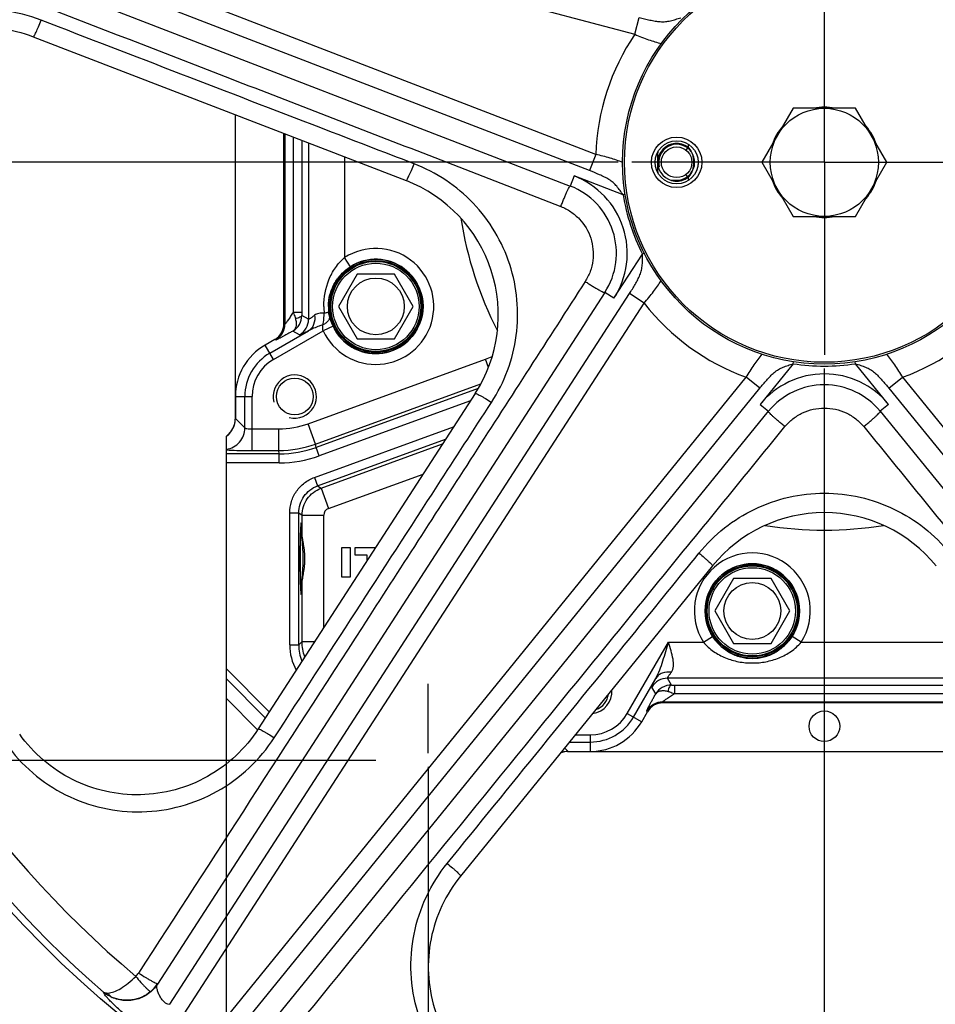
# Model space of a CAD drawing. Header units: millimetres. Extents: x 0 to 1189, y 0 to 841.
# Tile 28 of 68: x 435 to 537, y 304 to 414. Entities that reach past the tile are written whole.
import ezdxf

# ---------------------------------------------------------------- set-up
doc = ezdxf.new("R2010")
doc.units = ezdxf.units.MM
doc.header["$LTSCALE"] = 65.395
doc.linetypes.add('CENTER', pattern=[0.6, 0.375, -0.075, 0.075, -0.075])
doc.layers.get('0').update_dxf_attribs({"linetype": 'CONTINUOUS'})
doc.layers.add('3_ALL_AXES', color=7, linetype='CONTINUOUS')
doc.layers.add('LAY0001', color=7, linetype='CONTINUOUS')
doc.styles.get("Standard").update_dxf_attribs({"font": 'arial.ttf'})
doc.dimstyles.new('DIMSTYLE_2', dxfattribs={"dimtxt": 3, "dimasz": 3, "dimexe": 2, "dimexo": 1.5, "dimgap": 0.75, "dimtad": 1, "dimdec": 1, "dimlfac": 2.5, "dimdsep": 46, "dimtxsty": 'Standard', "dimblk": '_FILLED', "dimblk1": '_FILLED', "dimblk2": '_FILLED', "dimcen": 0.09, "dimadec": 1, "dimazin": 2, "dimtp": 0.5, "dimtm": 0.5, "dimtfac": 1, "dimtdec": 1, "dimtofl": 0, "dimtmove": 0, "dimatfit": 3, "dimldrblk": '_FILLED', "dimfxl": 0, "dimtolj": 1, "dimarcsym": 0})
doc.dimstyles.new('DIMSTYLE_4', dxfattribs={"dimtxt": 3, "dimasz": 3, "dimexe": 2, "dimexo": 1.5, "dimgap": 0.75, "dimtad": 1, "dimdec": 1, "dimlfac": 2.5, "dimdsep": 46, "dimtxsty": 'Standard', "dimblk": '_FILLED', "dimblk1": '_FILLED', "dimblk2": '_FILLED', "dimcen": 0.09, "dimadec": 1, "dimazin": 2, "dimtp": 0.8, "dimtm": 0.8, "dimtfac": 1, "dimtdec": 1, "dimtofl": 0, "dimtmove": 0, "dimatfit": 3, "dimldrblk": '_FILLED', "dimfxl": 0, "dimtolj": 1, "dimarcsym": 0})

# ---------------------------------------------------------------- blocks, each defined once
blk = doc.blocks.new('_FILLED')
at = {"color": 0, "linetype": 'ByBlock'}
blk.add_solid([(0, 0), (-1, 0.25), (-1, -0.25)], dxfattribs=at)
blk = doc.blocks.new('*D11')
at = {"color": 2, "linetype": 'Continuous'}
for p, q in [((501.79, 397.68), (376.74, 397.68)), ((378.74, 397.68), (378.74, 364.48)), ((378.74, 331.28), (378.74, 364.48)), ((474.87, 331.28), (376.74, 331.28))]:
    blk.add_line(p, q, dxfattribs=at)
at = {"color": 2, "linetype": 'Continuous', "xscale": 3, "yscale": 3, "zscale": 3}
for p, rotation in [((378.74, 397.68), 90), ((378.74, 331.28), 270)]:
    blk.add_blockref('_FILLED', p, dxfattribs=dict(at, rotation=rotation))
at = {"color": 2, "linetype": 'Continuous', "insert": (374.99, 364.48), "char_height": 3, "width": 6.9926, "attachment_point": 2, "rotation": 90, "line_spacing_factor": 0.9}
blk.add_mtext('166', dxfattribs=at)
blk = doc.blocks.new('*D12')
at = {"color": 2, "linetype": 'Continuous'}
for p, q in [((704.57, 569.68), (376.74, 569.68)), ((378.74, 569.68), (378.74, 483.68)), ((378.74, 397.68), (378.74, 483.68)), ((501.79, 397.68), (376.74, 397.68))]:
    blk.add_line(p, q, dxfattribs=at)
at = {"color": 2, "linetype": 'Continuous', "xscale": 3, "yscale": 3, "zscale": 3}
for p, rotation in [((378.74, 569.68), 90), ((378.74, 397.68), 270)]:
    blk.add_blockref('_FILLED', p, dxfattribs=dict(at, rotation=rotation))
at = {"color": 2, "linetype": 'Continuous', "insert": (374.99, 483.68), "char_height": 3, "width": 6.9926, "attachment_point": 2, "rotation": 90, "line_spacing_factor": 0.9}
blk.add_mtext('430', dxfattribs=at)
blk = doc.blocks.new('*D13')
at = {"color": 2, "linetype": 'Continuous'}
for p, q in [((704.57, 569.68), (365.42, 569.68)), ((367.42, 569.68), (367.42, 450.48)), ((367.42, 331.28), (367.42, 450.48)), ((474.87, 331.28), (365.42, 331.28))]:
    blk.add_line(p, q, dxfattribs=at)
at = {"color": 2, "linetype": 'Continuous', "xscale": 3, "yscale": 3, "zscale": 3}
for p, rotation in [((367.42, 569.68), 90), ((367.42, 331.28), 270)]:
    blk.add_blockref('_FILLED', p, dxfattribs=dict(at, rotation=rotation))
at = {"color": 2, "linetype": 'Continuous', "insert": (363.67, 450.48), "char_height": 3, "width": 6.9926, "attachment_point": 2, "rotation": 90, "line_spacing_factor": 0.9}
blk.add_mtext('596', dxfattribs=at)
blk = doc.blocks.new('*D16')
at = {"color": 2, "linetype": 'Continuous'}
for p, q in [((480.67, 330.58), (480.67, 244.88)), ((568.67, 330.58), (568.67, 244.88)), ((480.67, 246.88), (524.67, 246.88)), ((568.67, 246.88), (524.67, 246.88))]:
    blk.add_line(p, q, dxfattribs=at)
at = {"color": 2, "linetype": 'Continuous', "xscale": 3, "yscale": 3, "zscale": 3, "rotation": 180}
blk.add_blockref('_FILLED', (480.67, 246.88), dxfattribs=at)
at = {"color": 2, "linetype": 'Continuous', "xscale": 3, "yscale": 3, "zscale": 3}
blk.add_blockref('_FILLED', (568.67, 246.88), dxfattribs=at)
at = {"color": 2, "linetype": 'Continuous', "insert": (524.67, 250.63), "char_height": 3, "width": 6.9926, "attachment_point": 2, "line_spacing_factor": 0.9}
blk.add_mtext('220', dxfattribs=at)
blk = doc.blocks.new('*D17')
at = {"color": 2, "linetype": 'Continuous'}
for p, q in [((524.67, 374.8), (524.67, 254.88)), ((458.27, 339.96), (458.27, 254.88)), ((458.27, 256.88), (491.47, 256.88)), ((524.67, 256.88), (491.47, 256.88))]:
    blk.add_line(p, q, dxfattribs=at)
at = {"color": 2, "linetype": 'Continuous', "xscale": 3, "yscale": 3, "zscale": 3, "rotation": 180}
blk.add_blockref('_FILLED', (458.27, 256.88), dxfattribs=at)
at = {"color": 2, "linetype": 'Continuous', "xscale": 3, "yscale": 3, "zscale": 3}
blk.add_blockref('_FILLED', (524.67, 256.88), dxfattribs=at)
at = {"color": 2, "linetype": 'Continuous', "insert": (491.47, 260.63), "char_height": 3, "width": 6.9926, "attachment_point": 2, "line_spacing_factor": 0.9}
blk.add_mtext('166', dxfattribs=at)

msp = doc.modelspace()

# ---------------------------------------------------------------- linework, layer by layer
at = {"color": 9, "linetype": 'Continuous'}
for p, q in [((412.815, 436.057), (503.623, 411.885)), ((499.293, 398.559), (411.619, 432.379)), ((498.596, 396.752), (410.933, 430.569)), ((503.623, 411.885), (504.121, 413.757)), ((464.768, 400.839), (464.768, 379.701)), ((465.706, 400.477), (465.706, 381.024)), ((466.644, 400.115), (466.644, 381.024)), ((467.407, 399.821), (467.407, 380.253)), ((471.405, 398.279), (471.405, 387.099)), ((499.293, 398.559), (498.596, 396.752)), ((496.898, 396.162), (496.466, 395.042)), ((502.34, 394.063), (496.898, 396.162)), ((502.563, 394.099), (502.34, 394.063)), ((472.051, 386.089), (471.405, 387.099)), ((501.311, 382.58), (504.48, 387.477)), ((504.687, 387.582), (504.48, 387.477)), ((451.987, 304.215), (503.032, 383.101)), ((501.311, 382.58), (500.304, 383.232)), ((504.658, 382.049), (503.032, 383.101)), ((453.607, 303.154), (504.658, 382.049)), ((466.644, 381.024), (465.706, 381.024)), ((467.407, 380.253), (466.646, 380.692)), ((464.768, 379.701), (464.669, 379.758)), ((470.117, 379.489), (469.028, 378.987)), ((463.098, 376.487), (467.391, 378.965)), ((463.498, 375.794), (469.028, 378.987)), ((466.408, 378.522), (465.664, 378.951)), ((463.498, 375.794), (462.574, 377.395)), ((463.769, 377.97), (463.67, 378.027)), ((467.368, 368.664), (487.051, 375.828)), ((487.382, 374.92), (487.051, 375.828)), ((521.212, 375.321), (517.533, 370.794)), ((521.212, 375.321), (521.246, 375.546)), ((528.136, 375.321), (528.101, 375.546)), ((531.814, 370.794), (528.136, 375.321)), ((456.736, 300.881), (515.994, 373.812)), ((517.497, 372.591), (515.994, 373.812)), ((531.851, 372.591), (533.353, 373.812)), ((533.353, 373.812), (592.611, 300.881)), ((468.189, 366.41), (486.535, 373.088)), ((458.246, 299.668), (517.497, 372.591)), ((459.274, 371.679), (461.122, 371.679)), ((460.322, 368.193), (460.322, 371.679)), ((461.122, 365.687), (461.122, 371.679)), ((486.251, 372.586), (468.255, 366.036)), ((531.851, 372.591), (591.101, 299.668)), ((485.373, 371.203), (468.597, 365.097)), ((517.533, 370.794), (518.465, 370.037)), ((531.814, 370.794), (530.882, 370.037)), ((459.274, 369.242), (460.322, 368.193)), ((468.189, 366.41), (467.368, 368.664)), ((468.07, 362.704), (483.51, 368.323)), ((461.122, 368.085), (464.087, 368.085)), ((464.087, 365.687), (464.087, 368.085)), ((468.255, 366.036), (468.189, 366.41)), ((468.412, 361.764), (482.61, 366.932)), ((464.153, 365.313), (458.274, 365.313)), ((461.122, 365.687), (464.087, 365.687)), ((464.153, 365.313), (464.087, 365.687)), ((464.153, 364.313), (464.153, 365.313)), ((468.597, 365.097), (468.255, 366.036)), ((464.153, 364.313), (458.274, 364.313)), ((468.07, 362.704), (468.412, 361.764)), ((468.412, 361.764), (468.786, 361.502)), ((465.308, 344.11), (465.308, 358.759)), ((465.308, 358.759), (466.307, 358.759)), ((466.307, 344.11), (466.307, 358.759)), ((466.307, 358.759), (466.682, 358.497)), ((466.682, 344.484), (466.307, 344.11)), ((502.789, 336.503), (507.354, 344.41)), ((507.354, 344.41), (511.253, 344.41)), ((511.253, 344.41), (512.263, 345.056)), ((522.094, 344.41), (521.084, 345.056)), ((522.094, 344.41), (541.993, 344.41)), ((465.308, 344.11), (466.307, 344.11)), ((463.042, 336.692), (458.274, 341.461)), ((462.598, 336.006), (458.274, 340.33)), ((503.481, 336.103), (505.96, 340.397)), ((507.687, 339.652), (507.248, 340.412)), ((542.1, 340.412), (507.248, 340.412)), ((505.946, 338.669), (505.517, 339.413)), ((508.019, 339.65), (541.329, 339.65)), ((508.019, 339.65), (508.019, 338.712)), ((506.753, 337.674), (506.696, 337.774)), ((506.696, 337.774), (542.651, 337.774)), ((508.019, 338.712), (541.329, 338.712)), ((505.022, 336.675), (504.965, 336.774)), ((502.789, 336.503), (504.389, 335.579)), ((497.018, 334.127), (498.674, 334.127)), ((498.674, 334.127), (498.674, 332.279)), ((495.839, 332.676), (496.237, 332.279)), ((496.368, 333.327), (498.674, 333.327))]:
    msp.add_line(p, q, dxfattribs=at)
at = {"color": 7, "linetype": 'Continuous'}
for p, q in [((411.124, 427.963), (496.466, 395.042)), ((436.837, 411.613), (478.231, 395.646)), ((459.265, 402.962), (459.265, 369.16)), ((464.669, 379.758), (464.669, 400.877)), ((509.551, 399.346), (509.307, 399.028)), ((509.551, 396.012), (509.307, 396.329)), ((500.304, 383.232), (450.611, 306.436)), ((463.67, 378.027), (462.574, 377.395)), ((459.274, 371.679), (459.274, 369.242)), ((485.906, 372.026), (461.803, 334.777)), ((460.783, 299.045), (518.465, 370.037)), ((530.882, 370.037), (588.564, 299.045)), ((458.274, 338.156), (458.274, 367.293)), ((471.074, 354.879), (471.074, 351.679)), ((472.051, 354.879), (471.074, 354.879)), ((472.051, 351.679), (472.051, 354.879)), ((472.522, 354.879), (472.522, 354.094)), ((474.81, 354.879), (472.522, 354.879)), ((472.522, 354.094), (473.861, 354.094)), ((473.861, 354.094), (473.861, 353.412)), ((512.256, 352.881), (484.278, 318.448)), ((471.074, 351.679), (472.051, 351.679)), ((461.743, 334.687), (458.274, 338.156)), ((504.389, 335.579), (505.022, 336.675)), ((542.594, 337.674), (506.753, 337.674)), ((496.155, 332.27), (553.192, 332.27)), ((496.237, 332.279), (498.674, 332.279))]:
    msp.add_line(p, q, dxfattribs=at)
for centre, radius in [((524.674, 397.679), 130.8), ((524.674, 397.679), 122.8), ((524.674, 397.679), 22.4), ((524.674, 397.679), 22.2), ((508.274, 397.679), 2.8), ((508.274, 397.679), 2.4), ((508.274, 397.679), 1.7), ((474.874, 381.679), 5), ((516.674, 347.879), 5)]:
    msp.add_circle(centre, radius, dxfattribs=at)
at = {"color": 9, "linetype": 'Continuous'}
for centre in [(474.874, 381.679), (516.674, 347.879)]:
    msp.add_circle(centre, 4.8, dxfattribs=at)
for centre, radius, start, end in [((524.674, 397.679), 122.038, 166.98582, 229.01418), ((524.674, 397.679), 118.371, 166.23863, 229.76137), ((524.674, 397.679), 25.396, 145.98561, 178.01439), ((524.674, 397.679), 15.215, 172.43726, 173.70941), ((524.674, 397.679), 18.534, 176.38563, 183.6142), ((524.674, 397.679), 14.019, 178.98219, 181.01706), ((493.587, 387.578), 9.2, 327.09428, 68.90572), ((524.674, 397.679), 15.215, 186.29059, 187.56266), ((524.674, 397.679), 22.624, 189.19777, 206.80221), ((524.674, 397.679), 40.833, 188.74671, 207.2501), ((474.874, 381.679), 6.436, 204.7253, 122.61838), ((474.874, 381.679), 5.236, 204.7253, 122.61838), ((477.285, 381.679), 8.188, 179.99833, 185.27149), ((474.723, 381.679), 5.119, 180.00429, 186.88135), ((524.674, 397.679), 25.396, 217.98561, 250.01439), ((524.674, 397.679), 25.396, 289.98561, 322.01439), ((492.145, 381.008), 25.501, 179.9645, 180.71003), ((462.767, 379.703), 2.001, 300.04359, 359.95641), ((465.406, 380.254), 2.001, 300.04359, 359.95641), ((465.874, 371.679), 5.551, 120, 180), ((483.768, 384.848), 9.598, 290.00106, 294.83977), ((465.874, 371.679), 4.752, 120, 180), ((524.674, 397.679), 22.624, 261.19778, 278.80222), ((524.674, 364.993), 9.2, 39.09428, 140.90572), ((464.087, 377.679), 9.594, 269.99993, 290.00007), ((464.087, 377.682), 11.996, 270.0024, 289.9976), ((464.153, 377.304), 11.991, 269.99893, 290.00107), ((464.153, 377.305), 12.992, 269.99997, 290.00003), ((524.674, 397.679), 40.833, 260.74851, 279.25149), ((516.674, 347.879), 6.436, 327.38162, 212.61838), ((516.674, 347.879), 5.236, 327.38162, 212.61838), ((471.106, 344.109), 5.799, 179.99612, 208.87408), ((471.106, 344.108), 4.799, 179.98039, 202.2436), ((507.249, 338.411), 2.001, 90.04359, 149.95641), ((508.014, 367.06), 27.41, 269.31594, 270.00953), ((506.697, 335.772), 2.001, 90.04359, 149.95641), ((498.674, 338.879), 4.752, 270, 330), ((498.674, 338.879), 5.551, 270, 330), ((447.153, 308.575), 1.641, 310.06706, 327.06155), ((447.282, 308.719), 4.035, 309.92377, 325.55414)]:
    msp.add_arc(centre, radius, start, end, dxfattribs=at)
at = {"color": 7, "linetype": 'Continuous'}
for centre, radius, start, end in [((508.274, 397.679), 2.1, 52.54629, 307.4537), ((508.444, 398.245), 1.561, 42.04329, 44.85154), ((508.416, 398.219), 1.599, 41.86531, 42.05377), ((472.472, 380.718), 16, 327.09428, 68.90572), ((508.442, 397.115), 1.564, 315.15459, 317.95764), ((508.415, 397.139), 1.6, 317.94758, 318.13575), ((493.587, 387.578), 8, 327.09428, 68.90572), ((465.874, 371.679), 6.6, 120, 180), ((524.674, 364.993), 8, 39.09428, 140.90572), ((457.262, 369.16), 2.003, 348.10625, 349.2792), ((457.26, 369.16), 2.005, 349.27921, 350.82023), ((457.26, 369.16), 2.005, 350.82018, 351.55346), ((457.259, 369.16), 2.006, 351.55856, 359.99362), ((524.674, 342.791), 16, 39.09428, 140.90572), ((498.674, 338.879), 6.6, 270, 330), ((496.155, 330.265), 2.006, 90.00638, 98.44147), ((496.237, 329.877), 2.402, 102.70907, 110.65659), ((496.236, 329.883), 2.395, 101.89401, 102.70566), ((496.155, 330.267), 2.003, 100.72081, 101.89378), ((496.155, 330.265), 2.005, 99.17979, 100.7208), ((496.155, 330.265), 2.005, 98.44656, 99.17983)]:
    msp.add_arc(centre, radius, start, end, dxfattribs=at)
at = {"color": 2, "linetype": 'Continuous'}
for centre, radius, start, end in [((508.274, 397.679), 2, 255, 195), ((465.874, 371.679), 2.4, 255, 195), ((498.674, 338.879), 2.4, 276.40857, 5.40198)]:
    msp.add_arc(centre, radius, start, end, dxfattribs=at)
at = {"color": 7, "linetype": 'Continuous'}
for centre, major_axis, ratio, start_param, end_param in [((462.668, 379.76), (1.733, -1.001), 0.999188, -0.5232471, 0.5232471), ((456.872, 369.245), (1.699, -1.699), 0.9987828, -0.162868, 0.7847892), ((456.872, 369.245), (-1.699, 1.699), 0.9987828, 9.2619099, 10.0020317), ((506.755, 335.673), (-1.001, 1.733), 0.999188, -0.5232471, 0.5232471), ((496.24, 329.877), (1.699, -1.699), 0.9987828, 8.6399888, 8.9998499)]:
    msp.add_ellipse(centre, major_axis=major_axis, ratio=ratio, start_param=start_param, end_param=end_param, dxfattribs=at)
at = {"color": 2, "linetype": 'Continuous'}
msp.add_ellipse((466.581, 353.679), major_axis=(0, 4), ratio=0.0349208, start_param=5.478028, end_param=10.2299353, dxfattribs=at)
at = {"color": 9, "linetype": 'Continuous'}
for points, knots in [([(410.174, 425.731), (424.382, 420.247), (445.695, 412.02), (474.109, 401.036), (488.315, 395.533), (495.414, 392.771)], [0, 0, 0, 0, 0.4999357, 0.7499314, 1, 1, 1, 1]), ([(437.713, 413.451), (436.355, 413.974), (433.5, 414.693), (429.091, 414.709), (424.804, 413.663), (420.894, 411.615), (417.591, 408.681), (415.094, 405.034), (413.552, 400.892), (413.223, 397.956), (413.239, 396.496)], [0, 0, 0, 0, 0.1248193, 0.2496497, 0.3745284, 0.4994802, 0.6245147, 0.7496264, 0.8747972, 1, 1, 1, 1]), ([(436.837, 411.613), (436.843, 411.611), (436.861, 411.618), (436.9, 411.659), (436.964, 411.756), (437.054, 411.92), (437.165, 412.146), (437.291, 412.423), (437.481, 412.862), (437.621, 413.21), (437.713, 413.451)], [0, 0, 0, 0, 0.0089272, 0.025072, 0.0834424, 0.1762056, 0.300208, 0.4507821, 0.62213, 1, 1, 1, 1]), ([(479.11, 397.512), (475.659, 398.839), (461.858, 404.147), (448.061, 409.463), (437.713, 413.451)], [0, 0, 0, 0, 0.2500305, 1, 1, 1, 1]), ([(504.121, 413.757), (504.509, 413.653), (505.09, 413.508), (505.869, 413.355), (506.449, 413.282), (507.028, 413.277), (507.601, 413.373), (508.164, 413.546), (508.54, 413.671), (508.731, 413.732)], [0, 0, 0, 0, 0.2550709, 0.3809204, 0.5046683, 0.6262318, 0.7477671, 0.8724977, 1, 1, 1, 1]), ([(503.623, 411.885), (504.131, 411.674), (505.1, 411.291), (506.096, 410.969), (506.579, 410.867)], [0, 0, 0, 0, 0.5271177, 1, 1, 1, 1]), ([(502.275, 397.648), (501.826, 397.848), (500.833, 398.172), (499.826, 398.432), (499.293, 398.559)], [0, 0, 0, 0, 0.4730299, 1, 1, 1, 1]), ([(478.231, 395.646), (478.236, 395.643), (478.255, 395.651), (478.292, 395.693), (478.356, 395.792), (478.446, 395.96), (478.557, 396.189), (478.685, 396.471), (478.875, 396.916), (479.016, 397.268), (479.11, 397.512)], [0, 0, 0, 0, 0.0085939, 0.0246147, 0.0830447, 0.176077, 0.3004324, 0.4513242, 0.6228272, 1, 1, 1, 1]), ([(487.714, 371.032), (488.435, 372.144), (489.636, 374.536), (490.604, 378.427), (490.691, 382.44), (489.885, 386.375), (488.224, 390.033), (485.794, 393.229), (482.724, 395.807), (480.346, 397.037), (479.11, 397.512)], [0, 0, 0, 0, 0.124854, 0.2498062, 0.3748665, 0.5, 0.6251335, 0.7501938, 0.875146, 1, 1, 1, 1]), ([(502.34, 394.063), (502.222, 394.224), (501.99, 394.546), (501.637, 395.017), (501.23, 395.432), (500.759, 395.768), (500.246, 396.049), (499.526, 396.384), (498.97, 396.608), (498.596, 396.752)], [0, 0, 0, 0, 0.1275022, 0.2522325, 0.3737691, 0.4953321, 0.6190799, 0.7449293, 1, 1, 1, 1]), ([(495.414, 392.771), (495.472, 392.921), (495.587, 393.216), (495.76, 393.642), (495.927, 394.034), (496.079, 394.377), (496.213, 394.657), (496.32, 394.861), (496.396, 394.983), (496.439, 395.034), (496.46, 395.045), (496.466, 395.042)], [0, 0, 0, 0, 0.1914487, 0.3767448, 0.5484415, 0.6996482, 0.824328, 0.917582, 0.9760076, 0.9918501, 1, 1, 1, 1]), ([(495.414, 392.771), (495.802, 392.621), (496.545, 392.231), (497.817, 391.15), (498.911, 389.308), (499.108, 387.175), (498.715, 385.553), (498.343, 384.8), (498.118, 384.451)], [0, 0, 0, 0, 0.1252473, 0.2505943, 0.5000003, 0.7494062, 0.8747533, 1, 1, 1, 1]), ([(469.097, 381.679), (469.097, 382.687), (469.379, 384.221), (470.332, 386.012), (471.015, 386.775), (471.405, 387.099)], [0, 0, 0, 0, 0.4996581, 0.7486132, 1, 1, 1, 1]), ([(503.032, 383.101), (503.25, 383.437), (503.568, 383.945), (503.954, 384.639), (504.203, 385.168), (504.386, 385.717), (504.472, 386.292), (504.481, 386.88), (504.479, 387.277), (504.48, 387.477)], [0, 0, 0, 0, 0.2550692, 0.3809179, 0.5046651, 0.6262276, 0.7477656, 0.8724986, 1, 1, 1, 1]), ([(469.604, 381.679), (469.604, 382.121), (469.719, 383.001), (470.216, 384.223), (470.997, 385.287), (471.678, 385.851), (472.051, 386.089)], [0, 0, 0, 0, 0.2530192, 0.5001817, 0.7471407, 1, 1, 1, 1]), ([(498.118, 384.451), (493.997, 378.043), (485.74, 365.242), (469.207, 339.654), (456.801, 320.471), (448.53, 307.683)], [0, 0, 0, 0, 0.2500686, 0.5000643, 1, 1, 1, 1]), ([(498.118, 384.451), (498.252, 384.363), (498.518, 384.193), (498.909, 383.95), (499.274, 383.73), (499.6, 383.543), (499.872, 383.395), (500.079, 383.292), (500.212, 383.239), (500.276, 383.223), (500.3, 383.226), (500.304, 383.232)], [0, 0, 0, 0, 0.1914487, 0.3767447, 0.5484414, 0.6996481, 0.824328, 0.917582, 0.9760076, 0.9918501, 1, 1, 1, 1]), ([(504.658, 382.049), (505.015, 382.466), (505.679, 383.27), (506.293, 384.118), (506.539, 384.545)], [0, 0, 0, 0, 0.5271204, 1, 1, 1, 1]), ([(465.706, 381.024), (465.61, 380.878), (465.466, 380.662), (465.275, 380.38), (465.139, 380.183), (465.03, 380.028), (464.949, 379.915), (464.895, 379.842), (464.85, 379.783), (464.809, 379.735), (464.791, 379.714), (464.771, 379.698), (464.768, 379.701)], [0, 0, 0, 0, 0.3229857, 0.4789439, 0.6280977, 0.7660314, 0.8284814, 0.8846351, 0.9323881, 0.9691159, 0.9920784, 1, 1, 1, 1]), ([(465.664, 378.951), (465.958, 379.125), (466.468, 379.641), (466.648, 380.344), (466.646, 380.692)], [0, 0, 0, 0, 0.4957277, 1, 1, 1, 1]), ([(465.706, 381.024), (465.728, 380.964), (465.813, 380.733), (465.889, 380.499), (465.939, 380.324)], [0, 0, 0, 0, 0.2581086, 1, 1, 1, 1]), ([(466.646, 380.692), (466.642, 380.65), (466.584, 380.556), (466.429, 380.46), (466.207, 380.376), (466.034, 380.339), (465.939, 380.324)], [0, 0, 0, 0, 0.151793, 0.3663305, 0.6529357, 1, 1, 1, 1]), ([(468.063, 380.696), (468.116, 380.359), (468.08, 379.829), (467.756, 379.254), (467.52, 379.044), (467.391, 378.965)], [0, 0, 0, 0, 0.5254131, 0.7679705, 1, 1, 1, 1]), ([(468.063, 380.696), (467.977, 380.63), (467.855, 380.537), (467.7, 380.423), (467.607, 380.358), (467.532, 380.308), (467.472, 380.273), (467.436, 380.255), (467.412, 380.249), (467.407, 380.253)], [0, 0, 0, 0, 0.4093904, 0.5789438, 0.7220843, 0.8367988, 0.9214771, 0.9752805, 1, 1, 1, 1]), ([(469.132, 380.926), (468.933, 380.942), (468.558, 380.944), (468.199, 380.801), (468.063, 380.696)], [0, 0, 0, 0, 0.5370373, 1, 1, 1, 1]), ([(468.983, 379.639), (469.009, 379.733), (469.104, 380.156), (469.136, 380.591), (469.132, 380.926)], [0, 0, 0, 0, 0.2261706, 1, 1, 1, 1]), ([(469.719, 380.638), (469.735, 380.544), (469.72, 380.336), (469.569, 380.049), (469.316, 379.805), (469.1, 379.686), (468.983, 379.639)], [0, 0, 0, 0, 0.2159555, 0.452336, 0.7153485, 1, 1, 1, 1]), ([(469.641, 381.066), (469.639, 381.06), (469.625, 381.049), (469.579, 381.027), (469.481, 380.998), (469.324, 380.962), (469.201, 380.939), (469.132, 380.926)], [0, 0, 0, 0, 0.032715, 0.091754, 0.2940114, 0.6019865, 1, 1, 1, 1]), ([(469.719, 380.638), (469.712, 380.667), (469.679, 380.808), (469.655, 380.951), (469.641, 381.066)], [0, 0, 0, 0, 0.2035554, 1, 1, 1, 1]), ([(470.117, 379.489), (470.068, 379.595), (469.909, 379.969), (469.788, 380.358), (469.719, 380.638)], [0, 0, 0, 0, 0.2890754, 1, 1, 1, 1]), ([(465.939, 380.324), (465.981, 380.178), (466.038, 379.901), (466.031, 379.502), (465.911, 379.168), (465.752, 379.008), (465.664, 378.951)], [0, 0, 0, 0, 0.3031392, 0.5645719, 0.7903912, 1, 1, 1, 1]), ([(468.983, 379.639), (468.844, 379.591), (468.301, 379.4), (467.766, 379.175), (467.391, 378.965)], [0, 0, 0, 0, 0.2545948, 1, 1, 1, 1]), ([(469.028, 378.987), (469.01, 379.044), (468.962, 379.258), (468.965, 379.481), (468.983, 379.639)], [0, 0, 0, 0, 0.272391, 1, 1, 1, 1]), ([(465.664, 378.951), (465.541, 378.882), (465.301, 378.749), (464.955, 378.559), (464.64, 378.389), (464.364, 378.242), (464.161, 378.138), (464.023, 378.071), (463.942, 378.032), (463.876, 378.003), (463.825, 377.982), (463.793, 377.972), (463.774, 377.967), (463.769, 377.97)], [0, 0, 0, 0, 0.1988095, 0.3846338, 0.5535763, 0.701426, 0.8237864, 0.8740603, 0.9164048, 0.9504004, 0.975719, 0.9921779, 1, 1, 1, 1]), ([(467.391, 378.965), (467.26, 378.897), (467.074, 378.803), (466.84, 378.689), (466.701, 378.624), (466.59, 378.575), (466.503, 378.54), (466.448, 378.524), (466.416, 378.517), (466.408, 378.522)], [0, 0, 0, 0, 0.4104256, 0.5785961, 0.7200667, 0.8335791, 0.91817, 0.9733476, 1, 1, 1, 1]), ([(515.994, 373.812), (516.28, 374.281), (516.838, 375.16), (517.454, 376.005), (517.784, 376.371)], [0, 0, 0, 0, 0.527054, 1, 1, 1, 1]), ([(531.563, 376.371), (531.893, 376.005), (532.509, 375.16), (533.067, 374.281), (533.353, 373.812)], [0, 0, 0, 0, 0.4729406, 1, 1, 1, 1]), ([(517.497, 372.591), (517.75, 372.903), (518.134, 373.362), (518.675, 373.944), (519.101, 374.344), (519.566, 374.688), (520.087, 374.947), (520.643, 375.138), (521.021, 375.258), (521.212, 375.321)], [0, 0, 0, 0, 0.2550692, 0.380918, 0.5046653, 0.6262277, 0.7477656, 0.8724986, 1, 1, 1, 1]), ([(528.136, 375.321), (528.326, 375.258), (528.704, 375.138), (529.26, 374.947), (529.781, 374.688), (530.247, 374.344), (530.672, 373.944), (531.213, 373.362), (531.598, 372.903), (531.851, 372.591)], [0, 0, 0, 0, 0.1275022, 0.2522326, 0.3737689, 0.4953318, 0.6190797, 0.7449291, 1, 1, 1, 1]), ([(485.906, 372.026), (485.909, 372.031), (485.928, 372.035), (485.983, 372.023), (486.093, 371.981), (486.264, 371.898), (486.489, 371.778), (486.758, 371.625), (487.174, 371.377), (487.495, 371.174), (487.714, 371.032)], [0, 0, 0, 0, 0.0085939, 0.0246147, 0.0830447, 0.176077, 0.3004324, 0.4513242, 0.6228272, 1, 1, 1, 1]), ([(463.592, 333.805), (469.619, 343.113), (477.657, 355.524), (485.701, 367.93), (487.714, 371.032)], [0, 0, 0, 0, 0.7499695, 1, 1, 1, 1]), ([(520.299, 368.335), (520.174, 368.436), (519.93, 368.636), (519.578, 368.933), (519.257, 369.213), (518.978, 369.464), (518.753, 369.678), (518.592, 369.842), (518.499, 369.952), (518.464, 370.008), (518.46, 370.032), (518.465, 370.037)], [0, 0, 0, 0, 0.1914487, 0.3767448, 0.5484415, 0.6996482, 0.824328, 0.917582, 0.9760076, 0.9918501, 1, 1, 1, 1]), ([(520.299, 368.335), (520.562, 368.657), (521.163, 369.243), (522.584, 370.119), (524.674, 370.59), (526.764, 370.119), (528.185, 369.243), (528.785, 368.657), (529.048, 368.335)], [0, 0, 0, 0, 0.1252472, 0.2505941, 0.5, 0.7494059, 0.8747528, 1, 1, 1, 1]), ([(529.048, 368.335), (529.173, 368.436), (529.417, 368.636), (529.769, 368.933), (530.091, 369.213), (530.369, 369.464), (530.594, 369.678), (530.756, 369.842), (530.848, 369.952), (530.883, 370.008), (530.887, 370.032), (530.882, 370.037)], [0, 0, 0, 0, 0.1914487, 0.3767447, 0.5484414, 0.6996481, 0.824328, 0.917582, 0.9760076, 0.9918501, 1, 1, 1, 1]), ([(462.612, 297.452), (472.218, 309.27), (486.629, 326.997), (505.855, 350.627), (515.479, 362.436), (520.299, 368.335)], [0, 0, 0, 0, 0.4999357, 0.7499314, 1, 1, 1, 1]), ([(529.048, 368.335), (533.869, 362.436), (543.492, 350.627), (562.718, 326.997), (577.129, 309.27), (586.736, 297.452)], [0, 0, 0, 0, 0.2500686, 0.5000643, 1, 1, 1, 1]), ([(458.274, 365.821), (458.554, 365.862), (459.104, 366.048), (459.777, 366.594), (460.219, 367.339), (460.322, 367.91), (460.322, 368.193)], [0, 0, 0, 0, 0.2499849, 0.5000272, 0.750054, 1, 1, 1, 1]), ([(460.322, 368.193), (460.325, 368.184), (460.349, 368.166), (460.397, 368.149), (460.473, 368.131), (460.616, 368.108), (460.835, 368.09), (461.021, 368.085), (461.122, 368.085)], [0, 0, 0, 0, 0.0354728, 0.0995118, 0.1941098, 0.3171305, 0.6317599, 1, 1, 1, 1]), ([(458.274, 365.748), (458.666, 365.721), (459.616, 365.697), (460.565, 365.687), (461.122, 365.687)], [0, 0, 0, 0, 0.4140414, 1, 1, 1, 1]), ([(465.308, 358.759), (465.308, 359.185), (465.439, 360.042), (466.013, 361.204), (466.909, 362.141), (467.67, 362.558), (468.07, 362.704)], [0, 0, 0, 0, 0.2499996, 0.499998, 0.7499969, 1, 1, 1, 1]), ([(466.307, 358.759), (466.307, 359.084), (466.407, 359.737), (466.844, 360.622), (467.527, 361.336), (468.107, 361.654), (468.412, 361.764)], [0, 0, 0, 0, 0.249998, 0.499998, 0.7499985, 1, 1, 1, 1]), ([(510.752, 354.293), (511.587, 355.323), (513.49, 357.204), (516.892, 359.327), (520.682, 360.651), (524.674, 361.1), (528.665, 360.651), (532.456, 359.327), (535.857, 357.204), (537.761, 355.323), (538.595, 354.293)], [0, 0, 0, 0, 0.1248538, 0.2498061, 0.3748664, 0.5, 0.6251336, 0.7501939, 0.8751462, 1, 1, 1, 1]), ([(482.801, 319.849), (489.791, 328.457), (499.111, 339.937), (508.424, 351.421), (510.752, 354.293)], [0, 0, 0, 0, 0.7499695, 1, 1, 1, 1]), ([(510.752, 354.293), (510.955, 354.129), (511.247, 353.886), (511.611, 353.568), (511.84, 353.359), (512.023, 353.182), (512.155, 353.045), (512.229, 352.954), (512.258, 352.905), (512.26, 352.886), (512.256, 352.881)], [0, 0, 0, 0, 0.3771728, 0.5486758, 0.6995676, 0.823923, 0.9169553, 0.9753853, 0.9914061, 1, 1, 1, 1]), ([(505.96, 340.397), (506.128, 340.697), (506.412, 341.336), (506.873, 342.678), (507.16, 343.715), (507.354, 344.41)], [0, 0, 0, 0, 0.2421607, 0.4912959, 1, 1, 1, 1]), ([(507.691, 341.068), (507.991, 341.455), (507.935, 342.391), (507.653, 343.463), (507.455, 344.09), (507.354, 344.41)], [0, 0, 0, 0, 0.4293353, 0.7062377, 1, 1, 1, 1]), ([(511.253, 344.41), (511.577, 344.02), (512.34, 343.337), (513.686, 342.622), (515.15, 342.196), (516.674, 342.055), (518.197, 342.196), (519.661, 342.622), (521.007, 343.337), (521.77, 344.02), (522.094, 344.41)], [0, 0, 0, 0, 0.1253912, 0.2495876, 0.3741683, 0.4999992, 0.6258325, 0.7504174, 0.8746103, 1, 1, 1, 1]), ([(512.263, 345.056), (512.501, 344.684), (513.066, 344.002), (514.129, 343.222), (515.352, 342.724), (516.674, 342.551), (517.995, 342.724), (519.218, 343.222), (520.282, 344.002), (520.846, 344.684), (521.084, 345.056)], [0, 0, 0, 0, 0.1264086, 0.2498907, 0.3734812, 0.499998, 0.6265194, 0.7501157, 0.8735927, 1, 1, 1, 1]), ([(507.691, 341.068), (507.353, 341.121), (506.824, 341.085), (506.249, 340.762), (506.039, 340.525), (505.96, 340.397)], [0, 0, 0, 0, 0.5254131, 0.7679705, 1, 1, 1, 1]), ([(507.248, 340.412), (507.243, 340.417), (507.25, 340.442), (507.268, 340.478), (507.303, 340.537), (507.353, 340.612), (507.418, 340.705), (507.531, 340.86), (507.625, 340.982), (507.691, 341.068)], [0, 0, 0, 0, 0.0247162, 0.0785138, 0.1631866, 0.2778976, 0.4210357, 0.5905886, 1, 1, 1, 1]), ([(505.517, 339.413), (505.512, 339.421), (505.519, 339.454), (505.535, 339.509), (505.57, 339.595), (505.619, 339.707), (505.684, 339.845), (505.797, 340.079), (505.892, 340.265), (505.96, 340.397)], [0, 0, 0, 0, 0.0266496, 0.0818226, 0.1664094, 0.2799187, 0.4213873, 0.5895569, 1, 1, 1, 1]), ([(507.687, 339.652), (507.339, 339.653), (506.636, 339.473), (506.12, 338.964), (505.946, 338.669)], [0, 0, 0, 0, 0.5042608, 1, 1, 1, 1]), ([(505.946, 338.669), (506.002, 338.757), (506.162, 338.916), (506.497, 339.036), (506.896, 339.044), (507.173, 338.986), (507.318, 338.944)], [0, 0, 0, 0, 0.2096254, 0.435449, 0.6968766, 1, 1, 1, 1]), ([(507.687, 339.652), (507.645, 339.648), (507.551, 339.589), (507.454, 339.434), (507.371, 339.212), (507.334, 339.04), (507.318, 338.944)], [0, 0, 0, 0, 0.151795, 0.3663329, 0.6529372, 1, 1, 1, 1]), ([(507.318, 338.944), (507.375, 338.928), (507.611, 338.858), (507.843, 338.777), (508.019, 338.712)], [0, 0, 0, 0, 0.2398102, 1, 1, 1, 1]), ([(504.965, 336.774), (504.962, 336.779), (504.967, 336.798), (504.976, 336.83), (504.997, 336.881), (505.027, 336.947), (505.065, 337.028), (505.133, 337.166), (505.237, 337.369), (505.383, 337.646), (505.554, 337.961), (505.743, 338.306), (505.877, 338.546), (505.946, 338.669)], [0, 0, 0, 0, 0.0078189, 0.0242717, 0.0495837, 0.0835716, 0.1259077, 0.1761722, 0.2985132, 0.4463526, 0.6152986, 0.8011262, 1, 1, 1, 1]), ([(506.696, 337.774), (506.692, 337.776), (506.709, 337.797), (506.73, 337.815), (506.778, 337.855), (506.837, 337.9), (506.91, 337.954), (507.022, 338.035), (507.177, 338.145), (507.375, 338.281), (507.657, 338.472), (507.873, 338.615), (508.019, 338.712)], [0, 0, 0, 0, 0.007916, 0.030868, 0.0675874, 0.1153339, 0.1714821, 0.2339284, 0.3718671, 0.5210314, 0.6770016, 1, 1, 1, 1]), ([(461.803, 334.777), (461.806, 334.782), (461.825, 334.787), (461.88, 334.777), (461.989, 334.736), (462.158, 334.656), (462.381, 334.539), (462.646, 334.389), (463.058, 334.145), (463.375, 333.946), (463.592, 333.805)], [0, 0, 0, 0, 0.0089272, 0.025072, 0.0834424, 0.1762056, 0.300208, 0.4507821, 0.62213, 1, 1, 1, 1]), ([(433.826, 333.136), (434.671, 331.946), (436.663, 329.764), (440.345, 327.319), (444.509, 325.836), (448.906, 325.405), (453.273, 326.045), (457.356, 327.719), (460.913, 330.323), (462.801, 332.584), (463.592, 333.805)], [0, 0, 0, 0, 0.1252028, 0.2503736, 0.3754853, 0.5005198, 0.6254716, 0.7503503, 0.8751807, 1, 1, 1, 1]), ([(491.363, 291.333), (489.97, 291.769), (487.28, 292.989), (483.816, 295.735), (481.119, 299.238), (479.35, 303.285), (478.61, 307.637), (478.941, 312.037), (480.318, 316.225), (481.884, 318.719), (482.801, 319.849)], [0, 0, 0, 0, 0.1252027, 0.2503736, 0.3754853, 0.5005198, 0.6254716, 0.7503503, 0.8751807, 1, 1, 1, 1]), ([(482.801, 319.849), (483.002, 319.686), (483.29, 319.446), (483.649, 319.13), (483.873, 318.923), (484.053, 318.748), (484.182, 318.612), (484.254, 318.521), (484.281, 318.472), (484.282, 318.452), (484.278, 318.448)], [0, 0, 0, 0, 0.37787, 0.5492179, 0.699792, 0.8237944, 0.9165576, 0.974928, 0.9910728, 1, 1, 1, 1]), ([(445.129, 305.466), (445.35, 305.474), (445.848, 305.6), (446.604, 305.981), (447.42, 306.563), (447.947, 307.049), (448.209, 307.319)], [0, 0, 0, 0, 0.1811019, 0.4136349, 0.6917626, 1, 1, 1, 1]), ([(448.209, 307.319), (448.401, 307.091), (448.684, 306.764), (449.056, 306.356), (449.299, 306.101), (449.506, 305.895), (449.669, 305.746), (449.779, 305.66), (449.84, 305.626), (449.864, 305.621), (449.872, 305.624)], [0, 0, 0, 0, 0.3745432, 0.5440344, 0.6933251, 0.8170559, 0.9108814, 0.9717943, 0.9896557, 1, 1, 1, 1]), ([(448.53, 307.682), (448.789, 307.515), (449.169, 307.276), (449.661, 306.985), (449.978, 306.807), (450.243, 306.668), (450.446, 306.572), (450.575, 306.524), (450.641, 306.512), (450.664, 306.518), (450.668, 306.524)], [0, 0, 0, 0, 0.3781515, 0.549466, 0.6999459, 0.8238374, 0.9165071, 0.9748407, 0.9910052, 1, 1, 1, 1]), ([(450.611, 306.436), (450.355, 306.04), (449.694, 305.335), (448.4, 304.695), (446.963, 304.545), (446.025, 304.788), (445.596, 304.985)], [0, 0, 0, 0, 0.249594, 0.49941, 0.749562, 1, 1, 1, 1]), ([(451.987, 304.215), (451.916, 304.192), (451.712, 304.23), (451.427, 304.414), (451.131, 304.72), (450.881, 305.101), (450.699, 305.502), (450.591, 305.876), (450.554, 306.157), (450.57, 306.337), (450.593, 306.409), (450.611, 306.436)], [0, 0, 0, 0, 0.0782539, 0.1995497, 0.3539366, 0.5179644, 0.6738128, 0.8115922, 0.9231494, 0.9663158, 1, 1, 1, 1]), ([(452.279, 299.176), (451.953, 299.355), (451.227, 299.803), (450.081, 300.59), (448.826, 301.53), (447.583, 302.539), (446.613, 303.39), (445.927, 304.037), (445.5, 304.46), (445.151, 304.83), (444.889, 305.135), (444.729, 305.347), (444.655, 305.48), (444.635, 305.533), (444.632, 305.556)], [0, 0, 0, 0, 0.1115324, 0.2549363, 0.4162001, 0.580691, 0.7340842, 0.8023395, 0.8627981, 0.9139592, 0.9544828, 0.9832977, 0.9931369, 1, 1, 1, 1]), ([(444.632, 305.556), (444.665, 305.538), (444.823, 305.473), (444.997, 305.461), (445.129, 305.466)], [0, 0, 0, 0, 0.2211415, 1, 1, 1, 1]), ([(445.596, 304.985), (445.508, 305.022), (445.168, 305.18), (444.85, 305.382), (444.632, 305.556)], [0, 0, 0, 0, 0.255535, 1, 1, 1, 1]), ([(445.129, 305.466), (445.159, 305.414), (445.282, 305.226), (445.452, 305.068), (445.596, 304.985)], [0, 0, 0, 0, 0.2635201, 1, 1, 1, 1]), ([(449.872, 305.624), (449.575, 305.377), (448.912, 304.967), (447.798, 304.653), (446.661, 304.647), (445.934, 304.843), (445.596, 304.985)], [0, 0, 0, 0, 0.2555939, 0.5085461, 0.7568285, 1, 1, 1, 1])]:
    msp.add_open_spline(points, degree=3, knots=knots, dxfattribs=at)
at = {"color": 7, "linetype": 'Continuous'}
for points, knots in [([(415.08, 396.516), (415.066, 397.815), (415.358, 400.427), (416.728, 404.114), (418.947, 407.36), (421.883, 409.973), (425.359, 411.798), (429.171, 412.731), (433.091, 412.719), (435.63, 412.079), (436.837, 411.613)], [0, 0, 0, 0, 0.1252578, 0.2504749, 0.3756171, 0.500661, 0.6255998, 0.7504452, 0.875229, 1, 1, 1, 1]), ([(509.607, 399.286), (509.798, 399.074), (510.067, 398.543), (510.184, 397.679), (510.067, 396.815), (509.798, 396.284), (509.607, 396.071)], [0, 0, 0, 0, 0.2490159, 0.5000001, 0.750984, 1, 1, 1, 1]), ([(461.803, 334.777), (461.1, 333.69), (459.422, 331.68), (456.257, 329.366), (452.626, 327.88), (448.74, 327.314), (444.83, 327.702), (441.126, 329.024), (437.851, 331.201), (436.079, 333.143), (435.327, 334.202)], [0, 0, 0, 0, 0.124771, 0.2495548, 0.3744002, 0.499339, 0.6243829, 0.7495251, 0.8747422, 1, 1, 1, 1]), ([(484.278, 318.448), (483.462, 317.443), (482.069, 315.226), (480.846, 311.501), (480.555, 307.588), (481.217, 303.718), (482.795, 300.119), (485.197, 297.005), (488.28, 294.563), (490.674, 293.478), (491.914, 293.089)], [0, 0, 0, 0, 0.124771, 0.2495548, 0.3744002, 0.499339, 0.6243829, 0.7495251, 0.8747422, 1, 1, 1, 1])]:
    msp.add_open_spline(points, degree=3, knots=knots, dxfattribs=at)
at = {"color": 2, "linetype": 'Continuous'}
msp.add_open_spline([(466.682, 350.907), (466.684, 350.993), (466.699, 351.179), (466.745, 351.511), (466.807, 351.877), (466.875, 352.271), (466.936, 352.676), (466.98, 353.078), (467.003, 353.48), (467.003, 353.878), (466.98, 354.28), (466.936, 354.682), (466.875, 355.086), (466.807, 355.48), (466.745, 355.847), (466.699, 356.178), (466.684, 356.365), (466.682, 356.451)], degree=3, dxfattribs=at)
at = {"layer": '3_ALL_AXES', "color": 2, "linetype": 'CENTER'}
for p, q in [((524.674, 397.679), (524.674, 419.062)), ((524.674, 397.679), (503.29, 397.679)), ((524.674, 397.679), (524.674, 376.296)), ((524.674, 397.679), (546.057, 397.679)), ((480.674, 332.079), (480.674, 339.79))]:
    msp.add_line(p, q, dxfattribs=at)
at = {"layer": '3_ALL_AXES', "color": 7, "linetype": 'Continuous'}
for p, q in [((521.209, 403.679), (517.745, 397.679)), ((528.138, 403.679), (521.209, 403.679)), ((531.602, 397.679), (528.138, 403.679)), ((517.745, 397.679), (521.209, 391.679)), ((528.138, 391.679), (531.602, 397.679)), ((521.209, 391.679), (528.138, 391.679)), ((472.795, 385.279), (470.717, 381.679)), ((476.952, 385.279), (472.795, 385.279)), ((479.031, 381.679), (476.952, 385.279)), ((470.717, 381.679), (472.795, 378.079)), ((476.952, 378.079), (479.031, 381.679)), ((472.795, 378.079), (476.952, 378.079)), ((514.595, 351.479), (512.517, 347.879)), ((518.752, 351.479), (514.595, 351.479)), ((520.831, 347.879), (518.752, 351.479)), ((512.517, 347.879), (514.595, 344.279)), ((518.752, 344.279), (520.831, 347.879)), ((514.595, 344.279), (518.752, 344.279))]:
    msp.add_line(p, q, dxfattribs=at)
at = {"layer": '3_ALL_AXES', "color": 9, "linetype": 'Continuous'}
for p, q in [((466.682, 355.662), (466.682, 358.497)), ((466.682, 344.484), (466.682, 351.695))]:
    msp.add_line(p, q, dxfattribs=at)
at = {"layer": '3_ALL_AXES', "color": 7, "linetype": 'Continuous'}
for centre, radius in [((524.674, 397.679), 6), ((474.874, 381.679), 5.235), ((474.874, 381.679), 5.1), ((474.874, 381.679), 3.157), ((465.874, 371.679), 2.04), ((516.674, 347.879), 5.235), ((516.674, 347.879), 5.1), ((516.674, 347.879), 3.157), ((524.674, 335.079), 1.7)]:
    msp.add_circle(centre, radius, dxfattribs=at)
for centre, radius, start, end in [((524.674, 397.679), 6.12, 79.00923, 100.99077), ((524.674, 397.679), 6.12, 139.07631, 161.22146), ((524.674, 397.679), 6.12, 18.77854, 40.92369), ((524.674, 397.679), 6.12, 198.77854, 220.92369), ((524.674, 397.679), 6.12, 319.07631, 341.22146), ((524.674, 397.679), 6.12, 259.00923, 280.99077), ((498.674, 338.879), 2.04, 287.9961, 353.81612)]:
    msp.add_arc(centre, radius, start, end, dxfattribs=at)
msp.add_ellipse((466.581, 353.679), major_axis=(0, 3.5), ratio=0.0349208, start_param=-0.9683134, end_param=4.109906, dxfattribs=at)
msp.add_open_spline([(466.682, 355.662), (466.689, 355.347), (466.752, 354.687), (466.801, 353.679), (466.752, 352.67), (466.689, 352.011), (466.682, 351.695)], degree=3, knots=[0, 0, 0, 0, 0.238267, 0.5, 0.761733, 1, 1, 1, 1], dxfattribs=at)
at = {"layer": 'LAY0001', "color": 9, "linetype": 'Continuous'}
for p, q in [((468.786, 361.502), (482.273, 366.411)), ((469.606, 359.248), (480.112, 363.072)), ((468.786, 361.502), (469.606, 359.248)), ((466.682, 358.497), (469.08, 358.497)), ((469.08, 346.023), (469.08, 358.497)), ((466.682, 344.484), (468.084, 344.484))]:
    msp.add_line(p, q, dxfattribs=at)
msp.add_arc((469.88, 358.497), 0.799, 109.99461, 180.00539, dxfattribs=at)
msp.add_open_spline([(466.682, 358.497), (466.682, 358.821), (466.782, 359.474), (467.22, 360.36), (467.902, 361.074), (468.481, 361.391), (468.786, 361.502)], degree=3, knots=[0, 0, 0, 0, 0.2499903, 0.5000013, 0.750012, 1, 1, 1, 1], dxfattribs=at)
msp.add_open_spline([(466.99, 342.795), (466.788, 343.33), (466.682, 343.912), (466.682, 344.484)], degree=3, dxfattribs=at)

# ---------------------------------------------------------------- dimensions: what is measured, and where the dimension line sits
at = {"color": 2, "linetype": 'Continuous'}
for base, p1, p2, angle, dimstyle, picture, middle in [((367.421, 331.279), (706.074, 569.679), (476.374, 331.279), 270, 'DIMSTYLE_4', '*D13', (367.421, 450.468)), ((378.741, 569.679), (503.29, 397.679), (706.074, 569.679), 90, 'DIMSTYLE_4', '*D12', (378.741, 483.601)), ((378.741, 331.279), (503.29, 397.679), (476.374, 331.279), 270, 'DIMSTYLE_2', '*D11', (378.741, 364.608)), ((458.274, 256.879), (524.674, 376.296), (458.274, 341.461), 180, 'DIMSTYLE_2', '*D17', (491.602, 256.879))]:
    dim = msp.add_linear_dim(base=base, p1=p1, p2=p2, angle=angle, dimstyle=dimstyle, dxfattribs=at)
    dim.commit()
    dim.dimension.update_dxf_attribs({"geometry": picture, "text_midpoint": middle, "dimtype": 160})
dim = msp.add_linear_dim(base=(568.674, 246.879), p1=(480.674, 332.079), p2=(568.674, 332.079), dimstyle='DIMSTYLE_2', dxfattribs=at)
dim.commit()
dim.dimension.update_dxf_attribs({"geometry": '*D16', "text_midpoint": (524.635, 246.879), "dimtype": 160})

doc.saveas('drawing.dxf')
